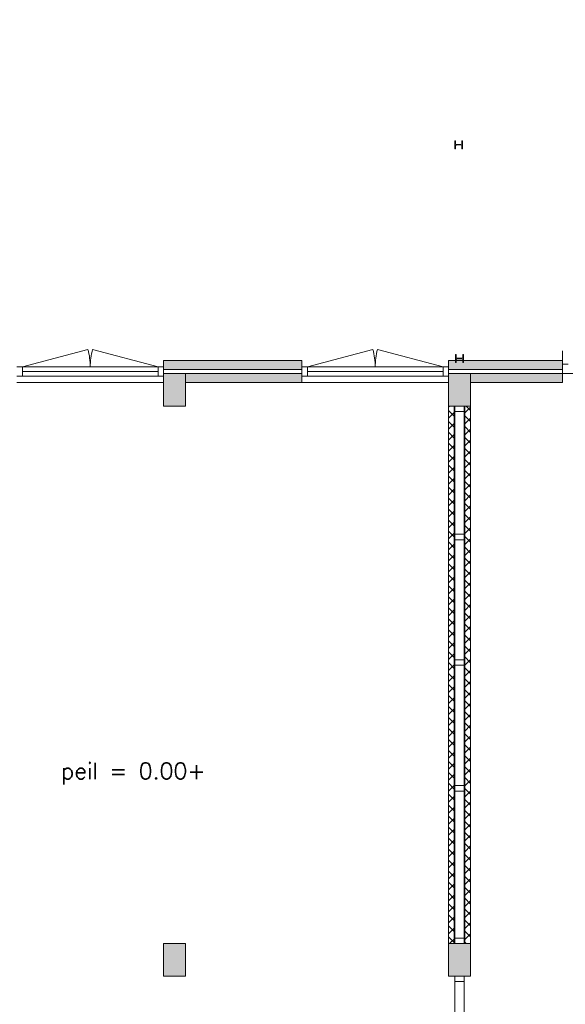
# Model space of a CAD drawing. Header units: millimetres. Extents: x 755778 to 1537169, y 90093 to 392038.
# Tile 46 of 134: x 796675 to 803377, y 351832 to 363924. Entities that reach past the tile are written whole.
import ezdxf

# ---------------------------------------------------------------- set-up
doc = ezdxf.new("R2010")
doc.units = ezdxf.units.MM
doc.layers.add('NIV 00', color=7, linetype='Continuous')
doc.styles.add('ROMANS', font='romans.shx')

msp = doc.modelspace()

# ---------------------------------------------------------------- hatches: boundary and pattern name
at = {"layer": 'NIV 00', "lineweight": 5, "true_color": 0x555d61}
h = msp.add_hatch(color=251, dxfattribs=at)
h.paths.add_polyline_path([(775666.8, 372153.1), (775666.8, 372608.1), (775986.8, 372608.1), (775986.8, 372153.1)])
h.paths.add_polyline_path([(775666.8, 368083.1), (775666.8, 368538.1), (775986.8, 368538.1), (775986.8, 368083.1)])
h.paths.add_polyline_path([(775666.8, 363753.1), (775666.8, 364208.1), (775986.8, 364208.1), (775986.8, 363753.1)])
h.paths.add_polyline_path([(781226.8, 359598.1), (781226.8, 359928.1), (780626.8, 359928.1), (780626.8, 359598.1)])
h.paths.add_polyline_path([(778426.8, 359578.1), (778426.8, 359178.1), (781831.8, 359178.1), (781831.8, 359578.1)])
h.paths.add_polyline_path([(775526.8, 359578.1), (776576.8, 359578.1), (776576.8, 359178.1), (775526.8, 359178.1)])
h.paths.add_polyline_path([(784184.3, 359578.1), (784969.3, 359578.1), (784969.3, 359178.1), (784184.3, 359178.1)])
h.paths.add_polyline_path([(787326.8, 359578.1), (788211.8, 359578.1), (788211.8, 359178.1), (787326.8, 359178.1)])
h.paths.add_polyline_path([(791441.8, 359578.1), (791711.8, 359578.1), (791711.8, 359178.1), (791441.8, 359178.1)])
h.paths.add_polyline_path([(787941.8, 352578.1), (788211.8, 352578.1), (788211.8, 352178.1), (787941.8, 352178.1)])
h.paths.add_polyline_path([(788231.8, 348728.1), (788501.8, 348728.1), (788501.8, 349028.1), (788231.8, 349028.1)])
h.paths.add_polyline_path([(787941.8, 348728.1), (788211.8, 348728.1), (788211.8, 349028.1), (787941.8, 349028.1)])
h.paths.add_polyline_path([(784441.8, 348728.1), (784711.8, 348728.1), (784711.8, 349028.1), (784441.8, 349028.1)])
h.paths.add_polyline_path([(791441.8, 348728.1), (791711.8, 348728.1), (791711.8, 349028.1), (791441.8, 349028.1)])
h.paths.add_polyline_path([(794941.8, 348728.1), (795211.8, 348728.1), (795211.8, 349028.1), (794941.8, 349028.1)])
h.paths.add_polyline_path([(794941.8, 352578.1), (795211.8, 352578.1), (795211.8, 352178.1), (794941.8, 352178.1)])
h.paths.add_polyline_path([(794941.8, 359578.1), (795211.8, 359578.1), (795211.8, 359178.1), (794941.8, 359178.1)])
h.paths.add_polyline_path([(798441.8, 359578.1), (798711.8, 359578.1), (798711.8, 359178.1), (798441.8, 359178.1)])
at = {"layer": 'NIV 00', "lineweight": 5}
h = msp.add_hatch(color=7, dxfattribs=at)
h.dxf.hatch_style = 1
h.paths.add_polyline_path([(831541.8, 359738.1), (829624.8, 359738.1), (829624.8, 359713.1), (829616.8, 359713.1), (829616.8, 359738.1), (829536.8, 359738.1), (829536.8, 359713.1), (829528.8, 359713.1), (829528.8, 359738.1), (828511.8, 359738.1), (828511.8, 359628.1), (831541.8, 359628.1)])
h.paths.add_polyline_path([(831541.8, 359578.1), (830211.8, 359578.1), (830211.8, 359468.1), (831541.8, 359468.1)])
h.paths.add_polyline_path([(829941.8, 359578.1), (828511.8, 359578.1), (828511.8, 359468.1), (829941.8, 359468.1)])
h.paths.add_polyline_path([(839361.8, 359738.1), (833441.8, 359738.1), (833441.8, 359628.1), (839361.8, 359628.1)])
h.paths.add_polyline_path([(836941.8, 359578.1), (833711.8, 359578.1), (833711.8, 359468.1), (836941.8, 359468.1)])
h.paths.add_polyline_path([(839361.8, 359578.1), (837211.8, 359578.1), (837211.8, 359468.1), (839361.8, 359468.1)])
h.paths.add_polyline_path([(826711.8, 359738.1), (824124.8, 359738.1), (824124.8, 359713.1), (824116.8, 359713.1), (824116.8, 359738.1), (824036.8, 359738.1), (824036.8, 359713.1), (824028.8, 359713.1), (824028.8, 359738.1), (821810.3, 359738.1), (821810.3, 359628.1), (826711.8, 359628.1), (826711.8, 359660.1)])
h.paths.add_polyline_path([(826441.8, 359578.1), (823211.8, 359578.1), (823211.8, 359468.1), (826441.8, 359468.1)])
h.paths.add_polyline_path([(822941.8, 359578.1), (821810.3, 359578.1), (821810.3, 359468.1), (822941.8, 359468.1)])
h.paths.add_polyline_path([(820843.3, 359578.1), (819711.8, 359578.1), (819711.8, 359468.1), (820843.3, 359468.1)])
h.paths.add_polyline_path([(820843.3, 359738.1), (818624.8, 359738.1), (818624.8, 359713.1), (818616.8, 359713.1), (818616.8, 359738.1), (818536.8, 359738.1), (818536.8, 359713.1), (818528.8, 359713.1), (818528.8, 359738.1), (818310.3, 359738.1), (818310.3, 359628.1), (820843.3, 359628.1)])
h.paths.add_polyline_path([(819441.8, 359578.1), (818310.3, 359578.1), (818310.3, 359468.1), (819441.8, 359468.1)])
h.paths.add_polyline_path([(817343.3, 359738.1), (807528.8, 359738.1), (807528.8, 359628.1), (817343.3, 359628.1)])
h.paths.add_polyline_path([(817343.3, 359578.1), (816211.8, 359578.1), (816211.8, 359468.1), (817343.3, 359468.1)])
h.paths.add_polyline_path([(815941.8, 359578.1), (812711.8, 359578.1), (812711.8, 359468.1), (815941.8, 359468.1)])
h.paths.add_polyline_path([(812441.8, 359578.1), (809211.8, 359578.1), (809211.8, 359468.1), (812441.8, 359468.1)])
h.paths.add_polyline_path([(808941.8, 359578.1), (807528.8, 359578.1), (807528.8, 359468.1), (808941.8, 359468.1)])
h.paths.add_polyline_path([(806561.8, 359578.1), (805711.8, 359578.1), (805711.8, 359468.1), (806561.8, 359468.1)])
h.paths.add_polyline_path([(806561.8, 359738.1), (804310.3, 359738.1), (804310.3, 359628.1), (806561.8, 359628.1)])
h.paths.add_polyline_path([(805441.8, 359578.1), (804310.3, 359578.1), (804310.3, 359468.1), (805441.8, 359468.1)])
h.paths.add_polyline_path([(803343.3, 359738.1), (802124.8, 359738.1), (802124.8, 359713.1), (802116.8, 359713.1), (802116.8, 359738.1), (802036.8, 359738.1), (802036.8, 359713.1), (802028.8, 359713.1), (802028.8, 359738.1), (801941.8, 359738.1), (801941.8, 359628.1), (803343.3, 359628.1)])
h.paths.add_polyline_path([(803343.3, 359578.1), (802211.8, 359578.1), (802211.8, 359468.1), (803343.3, 359468.1)])
h.paths.add_polyline_path([(800141.8, 359738.1), (798441.8, 359738.1), (798441.8, 359628.1), (800141.8, 359628.1)])
h.paths.add_polyline_path([(800141.8, 359578.1), (798711.8, 359578.1), (798711.8, 359468.1), (800141.8, 359468.1)])
at = {"layer": 'NIV 00', "lineweight": 5, "true_color": 0x555d61}
h = msp.add_hatch(color=251, dxfattribs=at)
h.paths.add_polyline_path([(798441.8, 348728.1), (798711.8, 348728.1), (798711.8, 349028.1), (798441.8, 349028.1)])
h.paths.add_polyline_path([(798441.8, 352578.1), (798711.8, 352578.1), (798711.8, 352178.1), (798441.8, 352178.1)])
h.paths.add_polyline_path([(801941.8, 352578.1), (802211.8, 352578.1), (802211.8, 352178.1), (801941.8, 352178.1)])
h.paths.add_polyline_path([(805441.8, 352578.1), (805711.8, 352578.1), (805711.8, 352178.1), (805441.8, 352178.1)])
h.paths.add_polyline_path([(808941.8, 352578.1), (809211.8, 352578.1), (809211.8, 352178.1), (808941.8, 352178.1)])
h.paths.add_polyline_path([(808941.8, 359578.1), (809211.8, 359578.1), (809211.8, 359178.1), (808941.8, 359178.1)])
h.paths.add_polyline_path([(805441.8, 359578.1), (805711.8, 359578.1), (805711.8, 359178.1), (805441.8, 359178.1)])
h.paths.add_polyline_path([(812441.8, 359578.1), (812711.8, 359578.1), (812711.8, 359178.1), (812441.8, 359178.1)])
h.paths.add_polyline_path([(815941.8, 359578.1), (816211.8, 359578.1), (816211.8, 359178.1), (815941.8, 359178.1)])
h.paths.add_polyline_path([(801941.8, 359578.1), (802211.8, 359578.1), (802211.8, 359178.1), (801941.8, 359178.1)])
h.paths.add_polyline_path([(805441.8, 348728.1), (805711.8, 348728.1), (805711.8, 349028.1), (805441.8, 349028.1)])
h.paths.add_polyline_path([(808941.8, 348728.1), (809211.8, 348728.1), (809211.8, 349028.1), (808941.8, 349028.1)])
h.paths.add_polyline_path([(812441.8, 348728.1), (812711.8, 348728.1), (812711.8, 349028.1), (812441.8, 349028.1)])
h.paths.add_polyline_path([(815941.8, 348728.1), (816211.8, 348728.1), (816211.8, 349028.1), (815941.8, 349028.1)])
h.paths.add_polyline_path([(812441.8, 352578.1), (812711.8, 352578.1), (812711.8, 352178.1), (812441.8, 352178.1)])
h.paths.add_polyline_path([(815941.8, 352578.1), (816211.8, 352578.1), (816211.8, 352178.1), (815941.8, 352178.1)])
h.paths.add_polyline_path([(801941.8, 348728.1), (802211.8, 348728.1), (802211.8, 349028.1), (801941.8, 349028.1)])

# ---------------------------------------------------------------- linework, layer by layer
at = {"layer": 'NIV 00', "linetype": 'ByBlock', "lineweight": 5}
for p, q in [((802026.8, 362438.1), (802018.8, 362438.1)), ((802018.8, 362438.1), (802018.8, 362338.1)), ((802026.8, 362402.6), (802026.8, 362438.1)), ((802114.8, 362438.1), (802106.8, 362438.1)), ((802106.8, 362438.1), (802106.8, 362402.6)), ((802114.8, 362338.1), (802114.8, 362438.1)), ((802018.8, 362338.1), (802026.8, 362338.1)), ((802026.8, 362338.1), (802026.8, 362373.6)), ((802094.8, 362390.6), (802038.8, 362390.6)), ((802038.8, 362385.6), (802094.8, 362385.6)), ((802106.8, 362373.6), (802106.8, 362338.1)), ((802106.8, 362338.1), (802114.8, 362338.1)), ((802036.8, 359813.1), (802028.8, 359813.1)), ((802028.8, 359813.1), (802028.8, 359713.1)), ((802036.8, 359777.6), (802036.8, 359813.1)), ((802036.8, 359713.1), (802036.8, 359748.6)), ((802104.8, 359765.6), (802048.8, 359765.6)), ((802048.8, 359760.6), (802104.8, 359760.6)), ((802124.8, 359813.1), (802116.8, 359813.1)), ((802116.8, 359813.1), (802116.8, 359777.6)), ((802116.8, 359748.6), (802116.8, 359713.1)), ((802124.8, 359713.1), (802124.8, 359813.1)), ((802028.8, 359713.1), (802036.8, 359713.1)), ((802116.8, 359713.1), (802124.8, 359713.1))]:
    msp.add_line(p, q, dxfattribs=at)
at = {"layer": 'NIV 00', "color": 7, "lineweight": 5}
for p, q in [((796708.8, 359660.1), (797513.4, 359875.7)), ((798374.8, 359660.1), (797570.2, 359875.7)), ((800208.8, 359660.1), (801013.4, 359875.7)), ((801874.8, 359660.1), (801070.2, 359875.7)), ((803343.3, 359468.1), (803343.3, 359856.4)), ((798441.8, 359738.1), (798441.8, 359628.1)), ((800141.8, 359738.1), (798441.8, 359738.1)), ((800141.8, 359628.1), (800141.8, 359738.1)), ((803343.3, 359738.1), (801941.8, 359738.1)), ((801941.8, 359738.1), (801941.8, 359628.1)), ((796708.8, 359660.1), (796641.8, 359660.1)), ((796708.8, 359660.1), (796708.8, 359546.1)), ((798374.8, 359660.1), (796708.8, 359660.1)), ((798441.8, 359660.1), (798374.8, 359660.1)), ((798374.8, 359660.1), (798374.8, 359546.1)), ((798441.8, 359660.1), (798441.8, 359546.1)), ((798441.8, 359628.1), (800141.8, 359628.1)), ((800208.8, 359660.1), (800141.8, 359660.1)), ((800141.8, 359660.1), (800141.8, 359546.1)), ((800208.8, 359660.1), (800208.8, 359546.1)), ((801874.8, 359660.1), (800208.8, 359660.1)), ((801941.8, 359660.1), (801874.8, 359660.1)), ((801874.8, 359660.1), (801874.8, 359546.1)), ((801941.8, 359660.1), (801941.8, 359546.1)), ((801941.8, 359628.1), (803343.3, 359628.1)), ((803410.3, 359692.1), (803343.3, 359692.1)), ((803343.3, 359692.1), (803343.3, 359578.1)), ((796641.8, 359546.1), (796708.8, 359546.1)), ((798374.8, 359603.1), (796708.8, 359603.1)), ((798374.8, 359546.1), (796708.8, 359546.1)), ((798374.8, 359546.1), (798441.8, 359546.1)), ((798441.8, 359578.1), (798711.8, 359578.1)), ((798441.8, 359178.1), (798441.8, 359578.1)), ((798711.8, 359578.1), (798711.8, 359178.1)), ((798711.8, 359468.1), (798711.8, 359578.1)), ((798711.8, 359578.1), (800141.8, 359578.1)), ((800141.8, 359578.1), (800141.8, 359468.1)), ((800141.8, 359546.1), (800208.8, 359546.1)), ((801874.8, 359603.1), (800208.8, 359603.1)), ((801874.8, 359546.1), (800208.8, 359546.1)), ((801874.8, 359546.1), (801941.8, 359546.1)), ((801941.8, 359578.1), (802211.8, 359578.1)), ((801941.8, 359178.1), (801941.8, 359578.1)), ((802211.8, 359578.1), (802211.8, 359178.1)), ((802211.8, 359468.1), (802211.8, 359578.1)), ((802211.8, 359578.1), (805441.8, 359578.1)), ((803343.3, 359578.1), (803410.3, 359578.1)), ((796641.8, 359468.1), (798441.8, 359468.1)), ((800141.8, 359468.1), (798711.8, 359468.1)), ((800141.8, 359468.1), (801941.8, 359468.1)), ((803343.3, 359468.1), (802211.8, 359468.1)), ((798711.8, 359178.1), (798441.8, 359178.1)), ((801941.8, 359164.3), (801955.5, 359178.1)), ((801941.8, 352578.1), (801941.8, 359178.1)), ((801941.8, 359178.1), (802011.8, 359178.1)), ((802211.8, 359178.1), (801941.8, 359178.1)), ((802011.8, 359178.1), (802011.8, 352578.1)), ((802019.8, 359178.1), (802019.8, 359111.1)), ((802133.8, 359178.1), (802019.8, 359178.1)), ((802133.8, 359111.1), (802133.8, 359178.1)), ((802211.8, 359178.1), (802141.8, 359178.1)), ((802141.8, 359178.1), (802141.8, 352578.1)), ((802141.8, 359094.9), (802211.8, 359164.9)), ((802211.8, 359125.8), (802159.5, 359178.1)), ((802211.8, 352578.1), (802211.8, 359178.1)), ((802011.8, 359056.4), (801941.8, 359126.4)), ((801941.8, 359029.6), (802011.8, 359099.6)), ((802133.8, 359111.1), (802019.8, 359111.1)), ((802019.8, 359111.1), (802019.8, 357604.6)), ((802133.8, 359111.1), (802133.8, 357604.6)), ((802211.8, 358991.1), (802141.8, 359061.1)), ((802141.8, 358960.2), (802211.8, 359030.2)), ((802011.8, 358921.7), (801941.8, 358991.7)), ((801941.8, 358894.9), (802011.8, 358964.9)), ((802211.8, 358856.4), (802141.8, 358926.4)), ((802141.8, 358825.5), (802211.8, 358895.5)), ((802011.8, 358787), (801941.8, 358857)), ((801941.8, 358760.2), (802011.8, 358830.2)), ((802211.8, 358721.7), (802141.8, 358791.7)), ((802011.8, 358652.3), (801941.8, 358722.3)), ((801941.8, 358625.5), (802011.8, 358695.5)), ((802141.8, 358690.8), (802211.8, 358760.8)), ((802211.8, 358587), (802141.8, 358657)), ((802011.8, 358517.5), (801941.8, 358587.5)), ((801941.8, 358490.8), (802011.8, 358560.8)), ((802141.8, 358556.1), (802211.8, 358626.1)), ((802011.8, 358382.8), (801941.8, 358452.8)), ((801941.8, 358356.1), (802011.8, 358426.1)), ((802211.8, 358452.3), (802141.8, 358522.3)), ((802141.8, 358421.4), (802211.8, 358491.4)), ((802011.8, 358248.1), (801941.8, 358318.1)), ((801941.8, 358221.4), (802011.8, 358291.4)), ((802211.8, 358317.5), (802141.8, 358387.5)), ((802141.8, 358286.7), (802211.8, 358356.7)), ((802011.8, 358113.4), (801941.8, 358183.4)), ((802211.8, 358182.8), (802141.8, 358252.8)), ((802141.8, 358152), (802211.8, 358222)), ((801941.8, 358086.7), (802011.8, 358156.7)), ((802011.8, 357978.7), (801941.8, 358048.7)), ((802211.8, 358048.1), (802141.8, 358118.1)), ((802141.8, 358017.3), (802211.8, 358087.3)), ((801941.8, 357952), (802011.8, 358022)), ((802211.8, 357913.4), (802141.8, 357983.4)), ((802141.8, 357882.6), (802211.8, 357952.6)), ((802011.8, 357844), (801941.8, 357914)), ((801941.8, 357817.3), (802011.8, 357887.3)), ((802211.8, 357778.7), (802141.8, 357848.7)), ((802141.8, 357747.9), (802211.8, 357817.9)), ((802011.8, 357709.3), (801941.8, 357779.3)), ((801941.8, 357682.6), (802011.8, 357752.6)), ((802211.8, 357644), (802141.8, 357714)), ((802141.8, 357613.2), (802211.8, 357683.2)), ((802011.8, 357574.6), (801941.8, 357644.6)), ((801941.8, 357547.9), (802011.8, 357617.9)), ((802019.8, 357604.6), (802019.8, 357537.6)), ((802133.8, 357604.6), (802019.8, 357604.6)), ((802133.8, 357537.6), (802133.8, 357604.6)), ((802211.8, 357509.3), (802141.8, 357579.3)), ((802011.8, 357439.9), (801941.8, 357509.9)), ((801941.8, 357413.2), (802011.8, 357483.2)), ((802133.8, 357537.6), (802019.8, 357537.6)), ((802019.8, 357537.6), (802019.8, 356064.6)), ((802133.8, 357537.6), (802133.8, 356064.6)), ((802141.8, 357478.5), (802211.8, 357548.5)), ((802211.8, 357374.6), (802141.8, 357444.6)), ((802011.8, 357305.2), (801941.8, 357375.2)), ((801941.8, 357278.5), (802011.8, 357348.5)), ((802141.8, 357343.8), (802211.8, 357413.8)), ((802011.8, 357170.5), (801941.8, 357240.5)), ((801941.8, 357143.8), (802011.8, 357213.8)), ((802211.8, 357239.9), (802141.8, 357309.9)), ((802141.8, 357209.1), (802211.8, 357279.1)), ((802011.8, 357035.8), (801941.8, 357105.8)), ((801941.8, 357009.1), (802011.8, 357079.1)), ((802211.8, 357105.2), (802141.8, 357175.2)), ((802141.8, 357074.4), (802211.8, 357144.4)), ((802011.8, 356901.1), (801941.8, 356971.1)), ((802211.8, 356970.5), (802141.8, 357040.5)), ((802141.8, 356939.7), (802211.8, 357009.7)), ((801941.8, 356874.4), (802011.8, 356944.4)), ((802011.8, 356766.4), (801941.8, 356836.4)), ((802211.8, 356835.8), (802141.8, 356905.8)), ((802141.8, 356805), (802211.8, 356875)), ((801941.8, 356739.7), (802011.8, 356809.7)), ((802211.8, 356701.1), (802141.8, 356771.1)), ((802141.8, 356670.3), (802211.8, 356740.3)), ((802011.8, 356631.7), (801941.8, 356701.7)), ((801941.8, 356605), (802011.8, 356675)), ((802211.8, 356566.4), (802141.8, 356636.4)), ((802141.8, 356535.6), (802211.8, 356605.6)), ((802011.8, 356497), (801941.8, 356567)), ((801941.8, 356470.3), (802011.8, 356540.3)), ((802211.8, 356431.7), (802141.8, 356501.7)), ((802141.8, 356400.9), (802211.8, 356470.9)), ((802011.8, 356362.3), (801941.8, 356432.3)), ((801941.8, 356335.6), (802011.8, 356405.6)), ((802211.8, 356297), (802141.8, 356367)), ((802011.8, 356227.6), (801941.8, 356297.6)), ((801941.8, 356200.9), (802011.8, 356270.9)), ((802141.8, 356266.2), (802211.8, 356336.2)), ((802211.8, 356162.3), (802141.8, 356232.3)), ((802011.8, 356092.9), (801941.8, 356162.9)), ((801941.8, 356066.2), (802011.8, 356136.2)), ((802141.8, 356131.4), (802211.8, 356201.4)), ((802011.8, 355958.2), (801941.8, 356028.2)), ((801941.8, 355931.4), (802011.8, 356001.4)), ((802019.8, 356064.6), (802019.8, 355997.6)), ((802133.8, 356064.6), (802019.8, 356064.6)), ((802133.8, 355997.6), (802019.8, 355997.6)), ((802019.8, 355997.6), (802019.8, 354518.6)), ((802133.8, 355997.6), (802133.8, 356064.6)), ((802133.8, 355997.6), (802133.8, 354518.6)), ((802211.8, 356027.6), (802141.8, 356097.6)), ((802141.8, 355996.7), (802211.8, 356066.7)), ((802011.8, 355823.5), (801941.8, 355893.5)), ((801941.8, 355796.7), (802011.8, 355866.7)), ((802211.8, 355892.9), (802141.8, 355962.9)), ((802141.8, 355862), (802211.8, 355932)), ((802011.8, 355688.8), (801941.8, 355758.8)), ((802211.8, 355758.2), (802141.8, 355828.2)), ((802141.8, 355727.3), (802211.8, 355797.3)), ((801941.8, 355662), (802011.8, 355732)), ((802011.8, 355554.1), (801941.8, 355624.1)), ((802211.8, 355623.5), (802141.8, 355693.5)), ((802141.8, 355592.6), (802211.8, 355662.6)), ((801941.8, 355527.3), (802011.8, 355597.3)), ((802211.8, 355488.8), (802141.8, 355558.8)), ((802141.8, 355457.9), (802211.8, 355527.9)), ((802011.8, 355419.4), (801941.8, 355489.4)), ((801941.8, 355392.6), (802011.8, 355462.6)), ((802211.8, 355354.1), (802141.8, 355424.1)), ((802141.8, 355323.2), (802211.8, 355393.2)), ((802011.8, 355284.7), (801941.8, 355354.7)), ((801941.8, 355257.9), (802011.8, 355327.9)), ((802211.8, 355219.4), (802141.8, 355289.4)), ((802141.8, 355188.5), (802211.8, 355258.5)), ((802011.8, 355150), (801941.8, 355220)), ((801941.8, 355123.2), (802011.8, 355193.2)), ((802211.8, 355084.7), (802141.8, 355154.7)), ((802011.8, 355015.2), (801941.8, 355085.2)), ((801941.8, 354988.5), (802011.8, 355058.5)), ((802141.8, 355053.8), (802211.8, 355123.8)), ((802211.8, 354950), (802141.8, 355020)), ((802011.8, 354880.5), (801941.8, 354950.5)), ((801941.8, 354853.8), (802011.8, 354923.8)), ((802141.8, 354919.1), (802211.8, 354989.1)), ((802011.8, 354745.8), (801941.8, 354815.8)), ((801941.8, 354719.1), (802011.8, 354789.1)), ((802211.8, 354815.2), (802141.8, 354885.2)), ((802141.8, 354784.4), (802211.8, 354854.4)), ((802011.8, 354611.1), (801941.8, 354681.1)), ((801941.8, 354584.4), (802011.8, 354654.4)), ((802211.8, 354680.5), (802141.8, 354750.5)), ((802141.8, 354649.7), (802211.8, 354719.7)), ((802011.8, 354476.4), (801941.8, 354546.4)), ((802211.8, 354545.8), (802141.8, 354615.8)), ((802141.8, 354515), (802211.8, 354585)), ((801941.8, 354449.7), (802011.8, 354519.7)), ((802011.8, 354341.7), (801941.8, 354411.7)), ((802019.8, 354518.6), (802019.8, 354451.6)), ((802133.8, 354518.6), (802019.8, 354518.6)), ((802133.8, 354451.6), (802019.8, 354451.6)), ((802019.8, 354451.6), (802019.8, 352645.1)), ((802133.8, 354451.6), (802133.8, 354518.6)), ((802133.8, 354451.6), (802133.8, 352645.1)), ((802211.8, 354411.1), (802141.8, 354481.1)), ((802141.8, 354380.3), (802211.8, 354450.3)), ((801941.8, 354315), (802011.8, 354385)), ((802211.8, 354276.4), (802141.8, 354346.4)), ((802141.8, 354245.6), (802211.8, 354315.6)), ((802011.8, 354207), (801941.8, 354277)), ((801941.8, 354180.3), (802011.8, 354250.3)), ((802211.8, 354141.7), (802141.8, 354211.7)), ((802141.8, 354110.9), (802211.8, 354180.9)), ((802011.8, 354072.3), (801941.8, 354142.3)), ((801941.8, 354045.6), (802011.8, 354115.6)), ((802211.8, 354007), (802141.8, 354077)), ((802011.8, 353937.6), (801941.8, 354007.6)), ((801941.8, 353910.9), (802011.8, 353980.9)), ((802141.8, 353976.2), (802211.8, 354046.2)), ((802211.8, 353872.3), (802141.8, 353942.3)), ((802011.8, 353802.9), (801941.8, 353872.9)), ((801941.8, 353776.2), (802011.8, 353846.2)), ((802141.8, 353841.5), (802211.8, 353911.5)), ((802211.8, 353737.6), (802141.8, 353807.6)), ((802011.8, 353668.2), (801941.8, 353738.2)), ((801941.8, 353641.5), (802011.8, 353711.5)), ((802141.8, 353706.8), (802211.8, 353776.8)), ((802011.8, 353533.5), (801941.8, 353603.5)), ((801941.8, 353506.8), (802011.8, 353576.8)), ((802211.8, 353602.9), (802141.8, 353672.9)), ((802141.8, 353572.1), (802211.8, 353642.1)), ((802011.8, 353398.8), (801941.8, 353468.8)), ((802211.8, 353468.2), (802141.8, 353538.2)), ((802141.8, 353437.4), (802211.8, 353507.4)), ((801941.8, 353372.1), (802011.8, 353442.1)), ((802011.8, 353264.1), (801941.8, 353334.1)), ((802211.8, 353333.5), (802141.8, 353403.5)), ((802141.8, 353302.7), (802211.8, 353372.7)), ((801941.8, 353237.4), (802011.8, 353307.4)), ((802211.8, 353198.8), (802141.8, 353268.8)), ((802141.8, 353168), (802211.8, 353238)), ((802011.8, 353129.4), (801941.8, 353199.4)), ((801941.8, 353102.7), (802011.8, 353172.7)), ((802211.8, 353064.1), (802141.8, 353134.1)), ((802141.8, 353033.3), (802211.8, 353103.3)), ((802011.8, 352994.7), (801941.8, 353064.7)), ((801941.8, 352968), (802011.8, 353038)), ((802211.8, 352929.4), (802141.8, 352999.4)), ((802141.8, 352898.6), (802211.8, 352968.6)), ((802011.8, 352860), (801941.8, 352930)), ((801941.8, 352833.3), (802011.8, 352903.3)), ((802211.8, 352794.7), (802141.8, 352864.7)), ((802011.8, 352725.3), (801941.8, 352795.3)), ((801941.8, 352698.6), (802011.8, 352768.6)), ((802141.8, 352763.9), (802211.8, 352833.9)), ((802211.8, 352660), (802141.8, 352730)), ((802011.8, 352590.6), (801941.8, 352660.6)), ((801956, 352578.1), (802011.8, 352633.9)), ((802019.8, 352645.1), (802019.8, 352578.1)), ((802133.8, 352645.1), (802019.8, 352645.1)), ((802133.8, 352578.1), (802133.8, 352645.1)), ((802141.8, 352629.1), (802211.8, 352699.1)), ((798441.8, 352578.1), (798711.8, 352578.1)), ((798441.8, 352178.1), (798441.8, 352578.1)), ((798711.8, 352578.1), (798711.8, 352178.1)), ((802011.8, 352578.1), (801941.8, 352578.1)), ((801941.8, 352578.1), (802211.8, 352578.1)), ((801941.8, 352178.1), (801941.8, 352578.1)), ((802133.8, 352578.1), (802019.8, 352578.1)), ((802159, 352578.1), (802141.8, 352595.3)), ((802141.8, 352578.1), (802211.8, 352578.1)), ((802211.8, 352578.1), (802211.8, 352178.1)), ((798711.8, 352178.1), (798441.8, 352178.1)), ((802211.8, 352178.1), (801941.8, 352178.1)), ((802019.8, 352178.1), (802133.8, 352178.1)), ((802019.8, 352111.1), (802019.8, 352178.1)), ((802133.8, 352178.1), (802133.8, 352111.1)), ((802019.8, 352111.1), (802133.8, 352111.1)), ((802019.8, 351041.1), (802019.8, 352111.1)), ((802133.8, 352111.1), (802019.8, 352111.1)), ((802133.8, 352111.1), (802133.8, 351041.1))]:
    msp.add_line(p, q, dxfattribs=at)
at = {"layer": 'NIV 00', "linetype": 'ByBlock', "lineweight": 5}
for centre, start, end in [((802038.8, 362402.6), 180, 269.99998), ((802094.8, 362402.6), 269.99998, 359.99996), ((802038.8, 362373.6), 89.99994, 180), ((802094.8, 362373.6), 359.99996, 89.99994), ((802048.8, 359777.6), 180, 269.99998), ((802048.8, 359748.6), 89.99994, 180), ((802104.8, 359777.6), 269.99998, 359.99996), ((802104.8, 359748.6), 359.99996, 89.99994)]:
    msp.add_arc(centre, 12, start, end, dxfattribs=at)
at = {"layer": 'NIV 00', "color": 7, "lineweight": 5}
for centre, start, end in [((796708.8, 359660.1), 360, 15), ((798374.8, 359660.1), 165, 180), ((800208.8, 359660.1), 360, 15), ((801874.8, 359660.1), 165, 180)]:
    msp.add_arc(centre, 833, start, end, dxfattribs=at)

# ---------------------------------------------------------------- texts
at = {"layer": 'NIV 00', "color": 7, "lineweight": 5, "style": 'ROMANS'}
msp.add_text('peil = 0.00+', height=200, dxfattribs=at).set_placement((797184.2, 354598))

doc.saveas('drawing.dxf')
